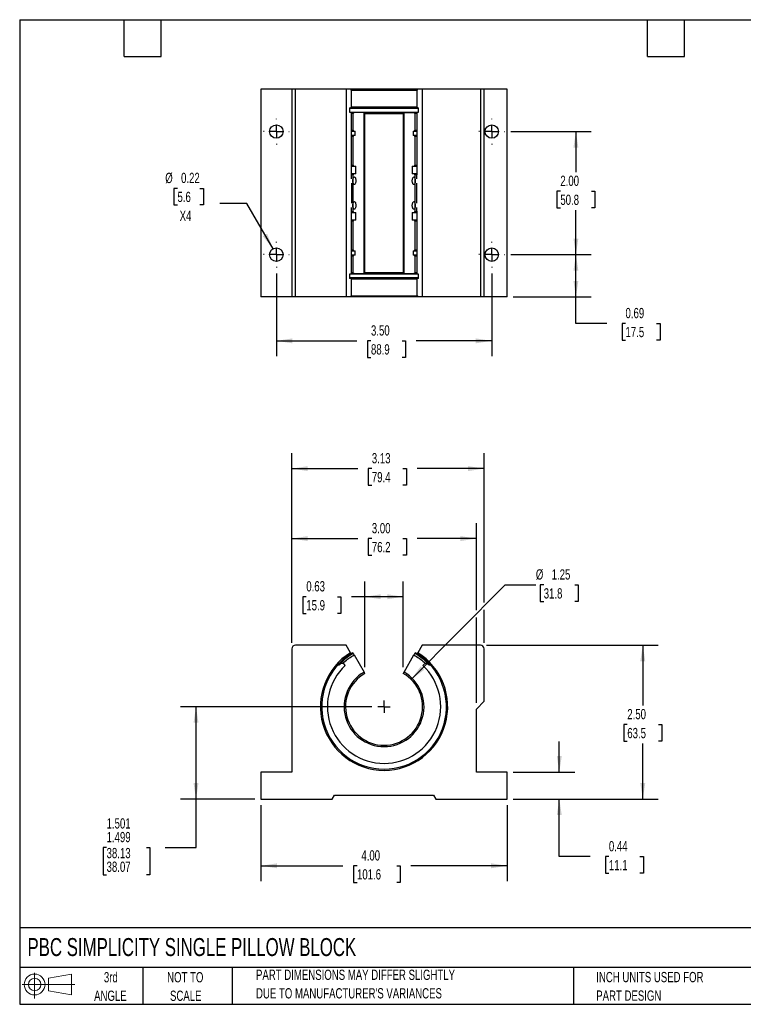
# Model space of a CAD drawing. Header units: inches. Extents: x 0.5 to 21.5, y 0.5 to 16.5.
# Tile 1 of 2: x 0.5 to 12.3, y 0.5 to 16.5. Entities that reach past the tile are written whole.
import ezdxf

# ---------------------------------------------------------------- set-up
doc = ezdxf.new("R2010")
doc.units = ezdxf.units.IN
doc.header["$LTSCALE"] = 2
doc.header["$MEASUREMENT"] = 0
doc.linetypes.add('CENTERX2', pattern=[0.8, 0.5, -0.1, 0.1, -0.1])
doc.layers.add('CENTER', color=40, linetype='CENTERX2')
doc.layers.add('SLD-DEFPOINTS', color=7, linetype='Continuous')
doc.layers.add('DIMENSIONS', color=140, linetype='Continuous', lineweight=25)
doc.layers.add('TEXT', color=140, linetype='Continuous', lineweight=25)
doc.styles.add('SLDTEXTSTYLE0', font='TXT', dxfattribs={"width": 0.7})
doc.dimstyles.new('SLDDIMSTYLE0', dxfattribs={"dimtxt": 0.169922, "dimasz": 0.26, "dimexe": 0, "dimexo": 0.0625, "dimgap": 0.04248, "dimtad": 0, "dimtih": 1, "dimtoh": 1, "dimrnd": 1e-09, "dimdsep": 46, "dimtxsty": 'SLDTEXTSTYLE0', "dimsah": 1, "dimcen": 0.09, "dimadec": 0, "dimazin": 2, "dimtfac": 1, "dimtmove": 0, "dimatfit": 0, "dimfxl": 0, "dimfrac": 2, "dimtolj": 1, "dimtzin": 12, "dimarcsym": 0})
doc.dimstyles.new('SLDDIMSTYLE1', dxfattribs={"dimtxt": 0.169922, "dimasz": 0.26, "dimexe": 0, "dimexo": 0.0625, "dimgap": 0.04248, "dimtad": 0, "dimtih": 1, "dimtoh": 1, "dimrnd": 1e-09, "dimzin": 4, "dimdsep": 46, "dimtxsty": 'SLDTEXTSTYLE0', "dimsah": 1, "dimcen": 0.09, "dimadec": 0, "dimazin": 1, "dimtfac": 1, "dimtofl": 0, "dimtmove": 0, "dimatfit": 3, "dimfxl": 0, "dimfrac": 2, "dimtolj": 1, "dimtzin": 12, "dimarcsym": 0})
doc.dimstyles.new('SLDDIMSTYLE2', dxfattribs={"dimtxt": 0.169922, "dimasz": 0.26, "dimexe": 0, "dimexo": 0.0625, "dimgap": 0.04248, "dimtad": 0, "dimtih": 1, "dimtoh": 1, "dimrnd": 1e-09, "dimdsep": 46, "dimtxsty": 'SLDTEXTSTYLE0', "dimsah": 1, "dimcen": 0.09, "dimadec": 0, "dimazin": 2, "dimtfac": 1, "dimtofl": 0, "dimtmove": 0, "dimatfit": 3, "dimfxl": 0, "dimfrac": 2, "dimtolj": 1, "dimtzin": 12, "dimarcsym": 0})
doc.dimstyles.new('SLDDIMSTYLE3', dxfattribs={"dimtxt": 0.169922, "dimasz": 0.26, "dimexe": 0, "dimexo": 0.0625, "dimgap": 0.04248, "dimtad": 0, "dimtih": 1, "dimtoh": 1, "dimrnd": 1e-09, "dimzin": 12, "dimdsep": 46, "dimtxsty": 'SLDTEXTSTYLE0', "dimsah": 1, "dimcen": 0.09, "dimadec": 0, "dimazin": 3, "dimtfac": 1, "dimtofl": 0, "dimtmove": 0, "dimatfit": 3, "dimfxl": 0, "dimfrac": 2, "dimtolj": 1, "dimtzin": 12, "dimarcsym": 0})
doc.dimstyles.new('SLDDIMSTYLE4', dxfattribs={"dimtxt": 0.169922, "dimasz": 0.26, "dimexe": 0, "dimexo": 0.0625, "dimgap": 0.04248, "dimtad": 0, "dimtih": 1, "dimtoh": 1, "dimdec": 3, "dimrnd": 1e-09, "dimzin": 4, "dimdsep": 46, "dimtxsty": 'SLDTEXTSTYLE0', "dimsah": 1, "dimcen": 0.09, "dimadec": 0, "dimazin": 1, "dimlim": 1, "dimtp": 0.001, "dimtm": 0.001, "dimtfac": 1, "dimtdec": 3, "dimtofl": 0, "dimtmove": 0, "dimatfit": 3, "dimfxl": 0, "dimfrac": 2, "dimtolj": 1, "dimtzin": 12, "dimarcsym": 0})
doc.dimstyles.new('SLDDIMSTYLE5', dxfattribs={"dimtxt": 0.169922, "dimasz": 0.26, "dimexe": 0, "dimexo": 0.0625, "dimgap": 0.04248, "dimtad": 0, "dimtih": 1, "dimtoh": 1, "dimrnd": 1e-09, "dimzin": 12, "dimdsep": 46, "dimtxsty": 'SLDTEXTSTYLE0', "dimsah": 1, "dimcen": 0, "dimadec": 0, "dimazin": 3, "dimtfac": 1, "dimtofl": 0, "dimtmove": 0, "dimatfit": 3, "dimfxl": 0, "dimfrac": 2, "dimtolj": 1, "dimtzin": 12, "dimarcsym": 0})
doc.dimstyles.new('SLDDIMSTYLE6', dxfattribs={"dimtxt": 0.169922, "dimasz": 0.26, "dimexe": 0, "dimexo": 0.0625, "dimgap": 0.04248, "dimtad": 0, "dimtih": 1, "dimtoh": 1, "dimrnd": 1e-09, "dimdsep": 46, "dimtxsty": 'SLDTEXTSTYLE0', "dimsah": 1, "dimcen": 0, "dimadec": 0, "dimazin": 2, "dimtfac": 1, "dimtofl": 0, "dimtmove": 0, "dimatfit": 3, "dimfxl": 0, "dimfrac": 2, "dimtolj": 1, "dimtzin": 12, "dimarcsym": 0})

# ---------------------------------------------------------------- blocks, each defined once
blk = doc.blocks.new('Block11')
at = {"color": 7, "linetype": 'Continuous', "lineweight": 18}
for p, q in [((0.204, 0.418), (0.204, 0)), ((0.431, 0.328), (0.801, 0.396)), ((0.431, 0.126), (0.431, 0.328)), ((0.801, 0.396), (0.801, 0.058)), ((0, 0.227), (0.856, 0.227)), ((0.431, 0.126), (0.801, 0.058))]:
    blk.add_line(p, q, dxfattribs=at)
for radius in [0.169, 0.101]:
    blk.add_circle((0.204, 0.227), radius, dxfattribs=at)
blk = doc.blocks.new('Block12')
at = {"layer": 'SLD-DEFPOINTS'}
blk.add_blockref('Block11', (0, 0), dxfattribs=at)
blk = doc.blocks.new('SW_NOTE_0_2')
at = {"layer": 'TEXT', "color": 0, "char_height": 0.16667, "attachment_point": 1, "style": 'SLDTEXTSTYLE0'}
for s, insert in [('PART DIMENSIONS MAY DIFFER SLIGHTLY', (0, 0.215)), ("DUE TO MANUFACTURER'S VARIANCES", (0, -0.086))]:
    blk.add_mtext(s, dxfattribs=dict(at, insert=insert))
blk = doc.blocks.new('SW_NOTE_0_3')
at = {"layer": 'TEXT', "color": 0, "char_height": 0.1667, "attachment_point": 2, "style": 'SLDTEXTSTYLE0'}
for s, insert in [('NOT TO', (0.414, 0.215)), ('SCALE', (0.422, -0.086))]:
    blk.add_mtext(s, dxfattribs=dict(at, insert=insert))
blk = doc.blocks.new('SW_NOTE_0_4')
at = {"layer": 'TEXT', "color": 0, "char_height": 0.1667, "attachment_point": 2, "style": 'SLDTEXTSTYLE0'}
for s, insert in [('3rd', (0.182, 0.215)), ('ANGLE', (0.175, -0.086))]:
    blk.add_mtext(s, dxfattribs=dict(at, insert=insert))
blk = doc.blocks.new('SW_NOTE_0_5')
at = {"layer": 'TEXT', "color": 0, "char_height": 0.16667, "attachment_point": 1, "style": 'SLDTEXTSTYLE0'}
for s, insert in [('INCH UNITS USED FOR', (0, 0.215)), ('PART DESIGN', (0, -0.086))]:
    blk.add_mtext(s, dxfattribs=dict(at, insert=insert))
blk = doc.blocks.new('_D')
at = {"layer": 'DIMENSIONS'}
for p, q in [((9.268, 4.273), (9.268, 4.773)), ((8.521, 4.273), (9.518, 4.273)), ((8.521, 3.836), (9.518, 3.836)), ((9.268, 2.9), (9.268, 3.836)), ((9.768, 2.9), (9.268, 2.9)), ((10.074, 2.9), (10.017, 2.9)), ((10.017, 2.9), (10.017, 2.63)), ((10.579, 2.9), (10.636, 2.9)), ((10.636, 2.9), (10.636, 2.63)), ((10.017, 2.63), (10.074, 2.63)), ((10.636, 2.63), (10.579, 2.63))]:
    blk.add_line(p, q, dxfattribs=at)
for points in [[(9.268, 4.273), (9.308, 4.533), (9.228, 4.533)], [(9.268, 3.836), (9.228, 3.576), (9.308, 3.576)]]:
    blk.add_solid(points, dxfattribs=at)
at = {"layer": 'DIMENSIONS', "char_height": 0.1667, "attachment_point": 1, "style": 'SLDTEXTSTYLE0'}
for s, insert in [('0.44', (10.074, 3.153)), ('11.1', (10.074, 2.845))]:
    blk.add_mtext(s, dxfattribs=dict(at, insert=insert))
blk = doc.blocks.new('_D_1')
at = {"layer": 'DIMENSIONS'}
for p, q in [((8.086, 6.336), (10.875, 6.336)), ((10.625, 6.336), (10.625, 5.354)), ((10.373, 5.046), (10.316, 5.046)), ((10.316, 5.046), (10.316, 4.776)), ((10.878, 5.046), (10.935, 5.046)), ((10.935, 5.046), (10.935, 4.776)), ((10.316, 4.776), (10.373, 4.776)), ((10.625, 3.836), (10.625, 4.738)), ((10.935, 4.776), (10.878, 4.776)), ((8.521, 3.836), (10.875, 3.836))]:
    blk.add_line(p, q, dxfattribs=at)
for points in [[(10.625, 6.336), (10.585, 6.076), (10.665, 6.076)], [(10.625, 3.836), (10.665, 4.096), (10.585, 4.096)]]:
    blk.add_solid(points, dxfattribs=at)
at = {"layer": 'DIMENSIONS', "char_height": 0.1667, "attachment_point": 1, "style": 'SLDTEXTSTYLE0'}
for s, insert in [('2.50', (10.373, 5.299)), ('63.5', (10.373, 4.991))]:
    blk.add_mtext(s, dxfattribs=dict(at, insert=insert))
blk = doc.blocks.new('_D_2')
at = {"layer": 'DIMENSIONS'}
for p, q in [((6.108, 5.978), (6.108, 7.373)), ((6.733, 5.978), (6.733, 7.373)), ((5.157, 7.123), (5.1, 7.123)), ((5.1, 7.123), (5.1, 6.853)), ((5.662, 7.123), (5.719, 7.123)), ((5.719, 7.123), (5.719, 6.853)), ((6.108, 7.123), (5.892, 7.123)), ((6.733, 7.123), (6.108, 7.123)), ((5.1, 6.853), (5.157, 6.853)), ((5.719, 6.853), (5.662, 6.853))]:
    blk.add_line(p, q, dxfattribs=at)
for points in [[(6.108, 7.123), (6.368, 7.083), (6.368, 7.163)], [(6.733, 7.123), (6.473, 7.163), (6.473, 7.083)]]:
    blk.add_solid(points, dxfattribs=at)
at = {"layer": 'DIMENSIONS', "char_height": 0.1667, "attachment_point": 1, "style": 'SLDTEXTSTYLE0'}
for s, insert in [('0.63', (5.157, 7.376)), ('15.9', (5.157, 7.068))]:
    blk.add_mtext(s, dxfattribs=dict(at, insert=insert))
blk = doc.blocks.new('_D_3')
at = {"layer": 'DIMENSIONS'}
for p, q in [((4.921, 6.376), (4.921, 8.318)), ((7.921, 6.907), (7.921, 8.318)), ((4.921, 8.068), (5.992, 8.068)), ((6.222, 8.068), (6.165, 8.068)), ((6.165, 8.068), (6.165, 7.798)), ((6.727, 8.068), (6.784, 8.068)), ((6.784, 8.068), (6.784, 7.798)), ((7.921, 8.068), (6.958, 8.068)), ((6.165, 7.798), (6.222, 7.798)), ((6.784, 7.798), (6.727, 7.798)), ((7.921, 5.399), (7.921, 6.787))]:
    blk.add_line(p, q, dxfattribs=at)
for points in [[(4.921, 8.068), (5.181, 8.028), (5.181, 8.108)], [(7.921, 8.068), (7.661, 8.108), (7.661, 8.028)]]:
    blk.add_solid(points, dxfattribs=at)
at = {"layer": 'DIMENSIONS', "char_height": 0.1667, "attachment_point": 1, "style": 'SLDTEXTSTYLE0'}
for s, insert in [('3.00', (6.222, 8.321)), ('76.2', (6.222, 8.013))]:
    blk.add_mtext(s, dxfattribs=dict(at, insert=insert))
blk = doc.blocks.new('_D_4')
at = {"layer": 'DIMENSIONS'}
for p, q in [((4.921, 6.376), (4.921, 9.455)), ((8.046, 7.032), (8.046, 9.455)), ((4.921, 9.205), (5.992, 9.205)), ((6.222, 9.205), (6.165, 9.205)), ((6.165, 9.205), (6.165, 8.935)), ((6.727, 9.205), (6.784, 9.205)), ((6.784, 9.205), (6.784, 8.935)), ((8.046, 9.205), (6.958, 9.205)), ((6.165, 8.935), (6.222, 8.935)), ((6.784, 8.935), (6.727, 8.935)), ((8.046, 6.376), (8.046, 6.912))]:
    blk.add_line(p, q, dxfattribs=at)
for points in [[(4.921, 9.205), (5.181, 9.165), (5.181, 9.245)], [(8.046, 9.205), (7.786, 9.245), (7.786, 9.165)]]:
    blk.add_solid(points, dxfattribs=at)
at = {"layer": 'DIMENSIONS', "char_height": 0.1667, "attachment_point": 1, "style": 'SLDTEXTSTYLE0'}
for s, insert in [('3.13', (6.222, 9.458)), ('79.4', (6.222, 9.15))]:
    blk.add_mtext(s, dxfattribs=dict(at, insert=insert))
blk = doc.blocks.new('_D_5')
at = {"layer": 'DIMENSIONS'}
for p, q in [((6.221, 5.336), (3.115, 5.336)), ((3.365, 3.836), (3.365, 5.336)), ((4.321, 3.836), (3.115, 3.836)), ((3.365, 3.048), (3.365, 3.836)), ((1.912, 3.048), (1.855, 3.048)), ((1.855, 3.048), (1.855, 2.604)), ((2.558, 3.048), (2.616, 3.048)), ((2.616, 3.048), (2.616, 2.604)), ((2.865, 3.048), (3.365, 3.048)), ((1.855, 2.604), (1.912, 2.604)), ((2.616, 2.604), (2.558, 2.604))]:
    blk.add_line(p, q, dxfattribs=at)
for points in [[(3.365, 5.336), (3.325, 5.076), (3.405, 5.076)], [(3.365, 3.836), (3.405, 4.096), (3.325, 4.096)]]:
    blk.add_solid(points, dxfattribs=at)
at = {"layer": 'DIMENSIONS', "char_height": 0.1667, "attachment_point": 1, "style": 'SLDTEXTSTYLE0'}
for s, insert in [('1.501', (1.912, 3.523)), ('1.499', (1.912, 3.301)), ('38.13', (1.912, 3.041)), ('38.07', (1.912, 2.819))]:
    blk.add_mtext(s, dxfattribs=dict(at, insert=insert))
blk = doc.blocks.new('_D_6')
at = {"layer": 'DIMENSIONS'}
for p, q in [((4.421, 3.736), (4.421, 2.501)), ((8.421, 3.736), (8.421, 2.501)), ((4.421, 2.751), (5.751, 2.751)), ((5.981, 2.751), (5.924, 2.751)), ((5.924, 2.751), (5.924, 2.481)), ((6.627, 2.751), (6.684, 2.751)), ((6.684, 2.751), (6.684, 2.481)), ((8.421, 2.751), (6.858, 2.751)), ((5.924, 2.481), (5.981, 2.481)), ((6.684, 2.481), (6.627, 2.481))]:
    blk.add_line(p, q, dxfattribs=at)
for points in [[(4.421, 2.751), (4.681, 2.711), (4.681, 2.791)], [(8.421, 2.751), (8.161, 2.791), (8.161, 2.711)]]:
    blk.add_solid(points, dxfattribs=at)
at = {"layer": 'DIMENSIONS', "char_height": 0.1667, "attachment_point": 1, "style": 'SLDTEXTSTYLE0'}
for s, insert in [('4.00', (6.052, 3.003)), ('101.6', (5.981, 2.695))]:
    blk.add_mtext(s, dxfattribs=dict(at, insert=insert))
blk = doc.blocks.new('_D_7')
at = {"layer": 'DIMENSIONS'}
for p, q in [((6.862, 5.78), (8.387, 7.316)), ((8.387, 7.316), (8.887, 7.316)), ((9.015, 7.316), (8.958, 7.316)), ((8.958, 7.316), (8.958, 7.046)), ((9.52, 7.316), (9.577, 7.316)), ((9.577, 7.316), (9.577, 7.046)), ((8.958, 7.046), (9.015, 7.046)), ((9.577, 7.046), (9.52, 7.046))]:
    blk.add_line(p, q, dxfattribs=at)
blk.add_solid([(6.862, 5.78), (7.073, 5.936), (7.016, 5.992)], dxfattribs=at)
at = {"layer": 'DIMENSIONS', "char_height": 0.1667, "attachment_point": 1, "style": 'SLDTEXTSTYLE0'}
for s, insert in [('%%c', (8.887, 7.569)), ('1.25', (9.144, 7.569)), ('31.8', (9.015, 7.261))]:
    blk.add_mtext(s, dxfattribs=dict(at, insert=insert))
blk = doc.blocks.new('SW_CENTERMARKSYMBOL_0')
at = {"layer": 'CENTER', "color": 0}
for q in [(-0.1, 0), (0, 0.1), (0, -0.1), (0.1, 0)]:
    blk.add_line((0, 0), q, dxfattribs=at)
blk = doc.blocks.new('_D_9')
at = {"layer": 'DIMENSIONS'}
for p, q in [((8.48, 14.682), (9.788, 14.682)), ((9.538, 14.682), (9.538, 14.021)), ((9.285, 13.713), (9.228, 13.713)), ((9.228, 13.713), (9.228, 13.442)), ((9.79, 13.713), (9.847, 13.713)), ((9.847, 13.713), (9.847, 13.442)), ((9.228, 13.442), (9.285, 13.442)), ((9.847, 13.442), (9.79, 13.442)), ((9.538, 12.682), (9.538, 13.404)), ((8.48, 12.682), (9.788, 12.682))]:
    blk.add_line(p, q, dxfattribs=at)
for points in [[(9.538, 14.682), (9.498, 14.422), (9.578, 14.422)], [(9.538, 12.682), (9.578, 12.942), (9.498, 12.942)]]:
    blk.add_solid(points, dxfattribs=at)
at = {"layer": 'DIMENSIONS', "char_height": 0.1667, "attachment_point": 1, "style": 'SLDTEXTSTYLE0'}
for s, insert in [('2.00', (9.285, 13.965)), ('50.8', (9.285, 13.657))]:
    blk.add_mtext(s, dxfattribs=dict(at, insert=insert))
blk = doc.blocks.new('_D_10')
at = {"layer": 'DIMENSIONS'}
for p, q in [((8.48, 12.682), (9.788, 12.682)), ((9.538, 11.995), (9.538, 12.682)), ((8.521, 11.995), (9.788, 11.995)), ((9.538, 11.563), (9.538, 11.995)), ((10.038, 11.563), (9.538, 11.563)), ((10.344, 11.563), (10.287, 11.563)), ((10.287, 11.563), (10.287, 11.293)), ((10.849, 11.563), (10.906, 11.563)), ((10.906, 11.563), (10.906, 11.293)), ((10.287, 11.293), (10.344, 11.293)), ((10.906, 11.293), (10.849, 11.293))]:
    blk.add_line(p, q, dxfattribs=at)
for points in [[(9.538, 12.682), (9.498, 12.422), (9.578, 12.422)], [(9.538, 11.995), (9.578, 12.255), (9.498, 12.255)]]:
    blk.add_solid(points, dxfattribs=at)
at = {"layer": 'DIMENSIONS', "char_height": 0.1667, "attachment_point": 1, "style": 'SLDTEXTSTYLE0'}
for s, insert in [('0.69', (10.344, 11.816)), ('17.5', (10.344, 11.508))]:
    blk.add_mtext(s, dxfattribs=dict(at, insert=insert))
blk = doc.blocks.new('_D_11')
at = {"layer": 'DIMENSIONS'}
for p, q in [((4.671, 12.373), (4.671, 11.031)), ((8.171, 12.373), (8.171, 11.031)), ((4.671, 11.281), (5.978, 11.281)), ((6.208, 11.281), (6.151, 11.281)), ((6.151, 11.281), (6.151, 11.011)), ((6.713, 11.281), (6.77, 11.281)), ((6.77, 11.281), (6.77, 11.011)), ((8.171, 11.281), (6.943, 11.281)), ((6.151, 11.011), (6.208, 11.011)), ((6.77, 11.011), (6.713, 11.011))]:
    blk.add_line(p, q, dxfattribs=at)
for points in [[(4.671, 11.281), (4.931, 11.241), (4.931, 11.321)], [(8.171, 11.281), (7.911, 11.321), (7.911, 11.241)]]:
    blk.add_solid(points, dxfattribs=at)
at = {"layer": 'DIMENSIONS', "char_height": 0.1667, "attachment_point": 1, "style": 'SLDTEXTSTYLE0'}
for s, insert in [('3.50', (6.208, 11.534)), ('88.9', (6.208, 11.226))]:
    blk.add_mtext(s, dxfattribs=dict(at, insert=insert))
blk = doc.blocks.new('_D_12')
at = {"layer": 'DIMENSIONS'}
for p, q in [((3.064, 13.759), (3.007, 13.759)), ((3.007, 13.759), (3.007, 13.489)), ((3.428, 13.759), (3.485, 13.759)), ((3.485, 13.759), (3.485, 13.489)), ((3.007, 13.489), (3.064, 13.489)), ((3.485, 13.489), (3.428, 13.489)), ((4.189, 13.512), (3.752, 13.512)), ((4.616, 12.777), (4.189, 13.512))]:
    blk.add_line(p, q, dxfattribs=at)
blk.add_solid([(4.616, 12.777), (4.52, 13.022), (4.451, 12.982)], dxfattribs=at)
at = {"layer": 'DIMENSIONS', "char_height": 0.1667, "attachment_point": 1, "style": 'SLDTEXTSTYLE0'}
for s, insert in [('%%c', (2.865, 14.012)), ('0.22', (3.122, 14.012)), ('5.6', (3.064, 13.704)), ('X4', (3.099, 13.396))]:
    blk.add_mtext(s, dxfattribs=dict(at, insert=insert))
blk = doc.blocks.new('SW_CENTERMARKSYMBOL_1')
at = {"layer": 'CENTER', "color": 0}
for p, q in [((0, 0.2), (0, 0.209375)), ((-0.2, 0), (-0.209375, 0)), ((0, 0), (-0.1, 0)), ((0, 0), (0, 0.1)), ((0, 0), (0, -0.1)), ((0, 0), (0.1, 0)), ((0.2, 0), (0.209375, 0)), ((0, -0.2), (0, -0.209375))]:
    blk.add_line(p, q, dxfattribs=at)
blk = doc.blocks.new('SW_CENTERMARKSYMBOL_2')
at = {"layer": 'CENTER', "color": 0}
for p, q in [((0, 0.2), (0, 0.209375)), ((-0.2, 0), (-0.209375, 0)), ((0, 0), (-0.1, 0)), ((0, 0), (0, 0.1)), ((0, 0), (0, -0.1)), ((0, 0), (0.1, 0)), ((0.2, 0), (0.209375, 0)), ((0, -0.2), (0, -0.209375))]:
    blk.add_line(p, q, dxfattribs=at)
blk = doc.blocks.new('SW_CENTERMARKSYMBOL_3')
at = {"layer": 'CENTER', "color": 0}
for p, q in [((0, 0.2), (0, 0.209375)), ((-0.2, 0), (-0.209375, 0)), ((0, 0), (-0.1, 0)), ((0, 0), (0, 0.1)), ((0, 0), (0, -0.1)), ((0, 0), (0.1, 0)), ((0.2, 0), (0.209375, 0)), ((0, -0.2), (0, -0.209375))]:
    blk.add_line(p, q, dxfattribs=at)
blk = doc.blocks.new('SW_CENTERMARKSYMBOL_4')
at = {"layer": 'CENTER', "color": 0}
for p, q in [((0, 0.2), (0, 0.209375)), ((-0.2, 0), (-0.209375, 0)), ((0, 0), (-0.1, 0)), ((0, 0), (0, 0.1)), ((0, 0), (0, -0.1)), ((0, 0), (0.1, 0)), ((0.2, 0), (0.209375, 0)), ((0, -0.2), (0, -0.209375))]:
    blk.add_line(p, q, dxfattribs=at)

msp = doc.modelspace()

# ---------------------------------------------------------------- linework, layer by layer
for p, q in [((4.4207, 15.3695), (4.4207, 11.9945)), ((4.9207, 15.3695), (4.4207, 15.3695)), ((4.9207, 15.3695), (4.9207, 11.9945)), ((4.9807, 15.3695), (4.9207, 15.3695)), ((4.9807, 11.9945), (4.9807, 15.3695)), ((5.8029, 15.3695), (4.9807, 15.3695)), ((5.8029, 15.3695), (5.8029, 11.9945)), ((5.8737, 15.3695), (5.8029, 15.3695)), ((5.8737, 15.3695), (5.8837, 15.3495)), ((6.9577, 15.3495), (6.9677, 15.3695)), ((7.0385, 15.3695), (6.9677, 15.3695)), ((7.0385, 15.3695), (7.0385, 11.9945)), ((7.9857, 15.3695), (7.0385, 15.3695)), ((7.9857, 15.3695), (7.9857, 11.9945)), ((8.0457, 15.3695), (7.9857, 15.3695)), ((8.0457, 11.9945), (8.0457, 15.3695)), ((8.4207, 15.3695), (8.0457, 15.3695)), ((8.4207, 11.9945), (8.4207, 15.3695)), ((5.8837, 15.3495), (5.8837, 15.0783)), ((6.9577, 15.3495), (5.8837, 15.3495)), ((6.9577, 15.0783), (6.9577, 15.3495)), ((5.8602, 15.0683), (5.8802, 15.0683)), ((5.8602, 15.0683), (5.8602, 14.9983)), ((5.8602, 15.0603), (6.9812, 15.0603)), ((5.8802, 15.0683), (5.8837, 15.0783)), ((5.8802, 15.0683), (6.9612, 15.0683)), ((6.9577, 15.0783), (5.8837, 15.0783)), ((6.9577, 15.0783), (6.9612, 15.0683)), ((6.9612, 15.0683), (6.9812, 15.0683)), ((6.9812, 14.9983), (6.9812, 15.0683)), ((5.8602, 14.9983), (5.8802, 14.9983)), ((5.8802, 14.9983), (6.9612, 14.9983)), ((5.8837, 14.9883), (5.8802, 14.9983)), ((5.9346, 14.9908), (5.8828, 14.9908)), ((5.8837, 14.9883), (5.8837, 14.0319)), ((5.9213, 14.9749), (5.8837, 14.9749)), ((5.9213, 14.7045), (5.9213, 14.9749)), ((6.0966, 14.9908), (5.9346, 14.9908)), ((6.0957, 14.9905), (6.7451, 14.9905)), ((6.0973, 12.3736), (6.0973, 14.9905)), ((6.0973, 12.3808), (6.0973, 14.9833)), ((6.7448, 14.9908), (6.0985, 14.9908)), ((6.1082, 14.9762), (6.7332, 14.9762)), ((6.1082, 12.3879), (6.1082, 14.9762)), ((6.7332, 14.9762), (6.7332, 12.3879)), ((6.7441, 14.9905), (6.7441, 12.3736)), ((6.7441, 14.9833), (6.7441, 12.3808)), ((6.7448, 14.9908), (6.9068, 14.9908)), ((6.9586, 14.9908), (6.9068, 14.9908)), ((6.9577, 14.9749), (6.9201, 14.9749)), ((6.9201, 14.9749), (6.9201, 14.7045)), ((6.9612, 14.9983), (6.9577, 14.9883)), ((6.9577, 14.0319), (6.9577, 14.9883)), ((6.9612, 14.9983), (6.9812, 14.9983)), ((5.8837, 14.7045), (5.9213, 14.7045)), ((5.8837, 14.689), (5.9291, 14.689)), ((5.9291, 14.6195), (5.8837, 14.6195)), ((5.9213, 14.604), (5.8837, 14.604)), ((5.9291, 14.689), (5.9213, 14.7045)), ((5.9213, 14.604), (5.9291, 14.6195)), ((5.9213, 14.136), (5.9213, 14.604)), ((5.9291, 14.689), (5.9488, 14.689)), ((5.9488, 14.6195), (5.9291, 14.6195)), ((5.9488, 14.6195), (5.9488, 14.689)), ((6.8926, 14.689), (6.9123, 14.689)), ((6.8926, 14.689), (6.8926, 14.6195)), ((6.9123, 14.6195), (6.8926, 14.6195)), ((6.9201, 14.7045), (6.9123, 14.689)), ((6.9123, 14.689), (6.9577, 14.689)), ((6.9123, 14.6195), (6.9201, 14.604)), ((6.9577, 14.6195), (6.9123, 14.6195)), ((6.9201, 14.7045), (6.9577, 14.7045)), ((6.9201, 14.604), (6.9201, 14.136)), ((6.9577, 14.604), (6.9201, 14.604)), ((5.8837, 14.136), (5.9213, 14.136)), ((5.8837, 14.1205), (5.9291, 14.1205)), ((5.9291, 14.1205), (5.9213, 14.136)), ((5.9291, 14.1205), (5.9616, 14.1205)), ((5.9616, 13.9945), (5.9616, 14.1205)), ((6.8798, 14.1205), (6.9123, 14.1205)), ((6.8798, 14.1205), (6.8798, 13.9945)), ((6.9201, 14.136), (6.9123, 14.1205)), ((6.9123, 14.1205), (6.9577, 14.1205)), ((6.9201, 14.136), (6.9577, 14.136)), ((5.8837, 14.0319), (5.887, 13.9159)), ((5.9291, 13.9945), (5.8837, 13.9945)), ((5.9213, 13.979), (5.8842, 13.979)), ((5.9213, 13.979), (5.9291, 13.9945)), ((5.9213, 13.385), (5.9213, 13.979)), ((5.9616, 13.9945), (5.9291, 13.9945)), ((6.9123, 13.9945), (6.8798, 13.9945)), ((6.9123, 13.9945), (6.9201, 13.979)), ((6.9572, 13.9945), (6.9123, 13.9945)), ((6.9201, 13.979), (6.9201, 13.385)), ((6.9566, 13.979), (6.9201, 13.979)), ((6.9544, 13.9159), (6.9577, 14.0319)), ((5.887, 13.4482), (5.8837, 13.3322)), ((6.9577, 13.3322), (6.9544, 13.4482)), ((5.8837, 13.3322), (5.8837, 12.3728)), ((5.8842, 13.3695), (5.9291, 13.3695)), ((5.8848, 13.385), (5.9213, 13.385)), ((5.9291, 13.3695), (5.9213, 13.385)), ((5.9291, 13.3695), (5.9616, 13.3695)), ((5.9616, 13.2435), (5.9616, 13.3695)), ((6.8798, 13.3695), (6.9123, 13.3695)), ((6.8798, 13.3695), (6.8798, 13.2435)), ((6.9201, 13.385), (6.9123, 13.3695)), ((6.9123, 13.3695), (6.9577, 13.3695)), ((6.9201, 13.385), (6.9572, 13.385)), ((6.9577, 12.3728), (6.9577, 13.3322)), ((5.9291, 13.2435), (5.8837, 13.2435)), ((5.9213, 13.228), (5.8837, 13.228)), ((5.9213, 13.228), (5.9291, 13.2435)), ((5.9213, 12.76), (5.9213, 13.228)), ((5.9616, 13.2435), (5.9291, 13.2435)), ((6.9123, 13.2435), (6.8798, 13.2435)), ((6.9123, 13.2435), (6.9201, 13.228)), ((6.9577, 13.2435), (6.9123, 13.2435)), ((6.9201, 13.228), (6.9201, 12.76)), ((6.9577, 13.228), (6.9201, 13.228)), ((5.8837, 12.76), (5.9213, 12.76)), ((5.8837, 12.7445), (5.9291, 12.7445)), ((5.9291, 12.675), (5.8837, 12.675)), ((5.9213, 12.6595), (5.8837, 12.6595)), ((5.9291, 12.7445), (5.9213, 12.76)), ((5.9213, 12.6595), (5.9291, 12.675)), ((5.9213, 12.3892), (5.9213, 12.6595)), ((5.9291, 12.7445), (5.9488, 12.7445)), ((5.9488, 12.675), (5.9291, 12.675)), ((5.9488, 12.675), (5.9488, 12.7445)), ((6.8926, 12.7445), (6.9123, 12.7445)), ((6.8926, 12.7445), (6.8926, 12.675)), ((6.9123, 12.675), (6.8926, 12.675)), ((6.9201, 12.76), (6.9123, 12.7445)), ((6.9123, 12.7445), (6.9577, 12.7445)), ((6.9123, 12.675), (6.9201, 12.6595)), ((6.9577, 12.675), (6.9123, 12.675)), ((6.9201, 12.76), (6.9577, 12.76)), ((6.9201, 12.6595), (6.9201, 12.3892)), ((6.9577, 12.6595), (6.9201, 12.6595)), ((5.8787, 12.3658), (5.8602, 12.3658)), ((5.8602, 12.3658), (5.8602, 12.2958)), ((5.8787, 12.3658), (5.8837, 12.3728)), ((6.9627, 12.3658), (5.8787, 12.3658)), ((5.8837, 12.3892), (5.9213, 12.3892)), ((5.8837, 12.3733), (5.9346, 12.3733)), ((5.9346, 12.3733), (6.0966, 12.3733)), ((6.0963, 12.3728), (5.9377, 12.3728)), ((6.7457, 12.3736), (6.0963, 12.3736)), ((6.0966, 12.3733), (6.743, 12.3733)), ((6.9037, 12.3728), (6.0984, 12.3728)), ((6.7332, 12.3879), (6.1082, 12.3879)), ((6.7448, 12.3733), (6.9068, 12.3733)), ((6.9068, 12.3733), (6.9577, 12.3733)), ((6.9201, 12.3892), (6.9577, 12.3892)), ((6.9577, 12.3728), (6.9627, 12.3658)), ((6.9812, 12.3658), (6.9627, 12.3658)), ((6.9812, 12.2958), (6.9812, 12.3658)), ((6.9812, 12.3038), (5.8602, 12.3038)), ((5.8787, 12.2958), (5.8602, 12.2958)), ((5.8837, 12.2888), (5.8787, 12.2958)), ((5.8787, 12.2958), (6.9627, 12.2958)), ((5.8837, 12.2888), (5.8837, 12.0145)), ((5.8837, 12.2888), (6.9577, 12.2888)), ((6.9627, 12.2958), (6.9577, 12.2888)), ((6.9577, 12.0145), (6.9577, 12.2888)), ((6.9812, 12.2958), (6.9627, 12.2958)), ((5.8837, 12.0145), (5.8737, 11.9945)), ((5.8837, 12.0145), (6.9577, 12.0145)), ((6.9577, 12.0145), (6.9677, 11.9945)), ((4.9207, 11.9945), (4.4207, 11.9945)), ((4.9807, 11.9945), (4.9207, 11.9945)), ((5.8029, 11.9945), (4.9807, 11.9945)), ((5.8737, 11.9945), (5.8029, 11.9945)), ((6.9677, 11.9945), (5.8727, 11.9945)), ((7.0385, 11.9945), (6.9677, 11.9945)), ((7.9857, 11.9945), (7.0385, 11.9945)), ((8.0457, 11.9945), (7.9857, 11.9945)), ((8.4207, 11.9945), (8.0457, 11.9945)), ((4.9207, 6.2757), (4.9207, 4.2727)), ((5.8029, 6.3357), (4.9807, 6.3357)), ((5.8737, 6.2132), (5.8029, 6.3357)), ((7.0385, 6.3357), (6.9677, 6.2132)), ((7.9857, 6.3357), (7.0385, 6.3357)), ((8.0457, 5.4237), (8.0457, 6.2757)), ((5.8837, 6.1958), (5.8737, 6.2132)), ((5.914, 6.214), (5.8837, 6.1958)), ((5.887, 6.19), (5.8837, 6.1958)), ((5.9346, 6.1786), (6.0966, 5.898)), ((6.7448, 5.898), (6.9068, 6.1786)), ((6.9577, 6.1958), (6.9274, 6.214)), ((6.9577, 6.1958), (6.9544, 6.19)), ((6.9577, 6.1958), (6.9677, 6.2132)), ((5.7902, 6.0071), (5.7762, 6.022)), ((7.0652, 6.022), (7.0512, 6.0071)), ((7.9207, 5.2987), (8.0457, 5.4237)), ((7.9207, 4.2727), (7.9207, 5.2987)), ((4.4207, 4.2727), (4.4207, 3.8357)), ((4.9207, 4.2727), (4.4207, 4.2727)), ((8.4207, 4.2727), (7.9207, 4.2727)), ((8.4207, 3.8357), (8.4207, 4.2727)), ((5.5773, 3.8357), (5.6148, 3.9007)), ((5.6148, 3.9007), (7.2266, 3.9007)), ((7.2266, 3.9007), (7.2642, 3.8357)), ((4.4207, 3.8357), (5.5773, 3.8357)), ((7.2642, 3.8357), (8.4207, 3.8357))]:
    msp.add_line(p, q)
at = {"flags": 128}
msp.add_lwpolyline([(6.9677, 15.3695), (6.9428, 15.3695), (6.8862, 15.3695), (6.8279, 15.3695), (6.7679, 15.3695), (6.7067, 15.3695), (6.6443, 15.3695), (6.581, 15.3695), (6.5171, 15.3695), (6.4529, 15.3695), (6.3885, 15.3695), (6.3243, 15.3695), (6.2604, 15.3695), (6.1971, 15.3695), (6.1347, 15.3695), (6.0735, 15.3695), (6.0135, 15.3695), (5.9552, 15.3695), (5.8986, 15.3695), (5.8727, 15.3695)], dxfattribs=at)
for centre in [(4.6707, 14.682), (8.1707, 14.682), (4.6707, 12.682), (8.1707, 12.682)]:
    msp.add_circle(centre, 0.1094)
for centre, radius, start, end in [((4.9807, 6.2757), 0.06, 90, 180), ((7.9857, 6.2757), 0.06, 0, 90), ((6.4207, 5.3357), 1.034, 121.94043, 58.05957), ((6.4207, 5.3357), 1.014, 121.97872, 58.02128), ((6.4207, 5.3357), 0.9995, 119.97436, 136.83648), ((6.4207, 5.3357), 0.9995, 43.16352, 60.02564), ((6.4207, 5.3357), 0.921, 133.20274, 46.79726), ((5.6225, 6.1857), 0.18, 283.26755, 300.64688), ((5.7397, 5.9878), 0.05, 43.20274, 120.64688), ((7.1017, 5.9878), 0.05, 59.35312, 136.79726), ((7.2189, 6.1857), 0.18, 239.35312, 256.73245), ((6.4207, 5.3357), 0.649, 119.9605, 60.0395), ((6.4207, 5.3357), 0.6258, 119.95904, 60.04096)]:
    msp.add_arc(centre, radius, start, end)
for points, knots in [([(5.9213, 14.9749), (5.9226, 14.9797), (5.9245, 14.9837), (5.9292, 14.9893), (5.9318, 14.9908), (5.9346, 14.9908)], [0, 0, 0, 0, 0.5, 0.5, 1, 1, 1, 1]), ([(6.9068, 14.9908), (6.9096, 14.9908), (6.9122, 14.9893), (6.9169, 14.9837), (6.9188, 14.9797), (6.9201, 14.9749)], [0, 0, 0, 0, 0.5, 0.5, 1, 1, 1, 1]), ([(5.9379, 13.8198), (5.9342, 13.8198), (5.9307, 13.8221), (5.926, 13.8279), (5.9246, 13.8302), (5.9221, 13.8353), (5.9209, 13.8381), (5.9159, 13.8533), (5.914, 13.868), (5.914, 13.8896), (5.9145, 13.8968), (5.9164, 13.9108), (5.9179, 13.9175), (5.9219, 13.9295), (5.9245, 13.9349), (5.9307, 13.9426), (5.9342, 13.9448), (5.9379, 13.9448)], [0, 0, 0, 0, 0.125, 0.125, 0.1875, 0.1875, 0.25, 0.25, 0.5, 0.5, 0.625, 0.625, 0.75, 0.75, 0.875, 0.875, 1, 1, 1, 1]), ([(5.9379, 13.9448), (5.9415, 13.9448), (5.9451, 13.9426), (5.9497, 13.9368), (5.9512, 13.9345), (5.9537, 13.9293), (5.9548, 13.9265), (5.9579, 13.9174), (5.9593, 13.9108), (5.9613, 13.8968), (5.9618, 13.8896), (5.9618, 13.8751), (5.9613, 13.8679), (5.9593, 13.854), (5.9579, 13.8473), (5.9539, 13.8352), (5.9513, 13.8299), (5.9451, 13.8221), (5.9415, 13.8198), (5.9379, 13.8198)], [0, 0, 0, 0, 0.125, 0.125, 0.1875, 0.1875, 0.25, 0.25, 0.375, 0.375, 0.5, 0.5, 0.625, 0.625, 0.75, 0.75, 0.875, 0.875, 1, 1, 1, 1]), ([(6.9035, 13.8198), (6.8999, 13.8198), (6.8963, 13.8221), (6.8917, 13.8279), (6.8903, 13.8302), (6.8877, 13.8353), (6.8866, 13.8382), (6.8835, 13.8473), (6.8821, 13.8539), (6.8801, 13.8679), (6.8797, 13.8751), (6.8797, 13.8896), (6.8801, 13.8968), (6.8821, 13.9107), (6.8835, 13.9174), (6.8875, 13.9294), (6.8901, 13.9348), (6.8963, 13.9426), (6.8999, 13.9448), (6.9035, 13.9448)], [0, 0, 0, 0, 0.125, 0.125, 0.1875, 0.1875, 0.25, 0.25, 0.375, 0.375, 0.5, 0.5, 0.625, 0.625, 0.75, 0.75, 0.875, 0.875, 1, 1, 1, 1]), ([(6.9035, 13.9448), (6.9072, 13.9448), (6.9108, 13.9426), (6.9154, 13.9368), (6.9168, 13.9345), (6.9193, 13.9294), (6.9205, 13.9266), (6.9255, 13.9114), (6.9274, 13.8967), (6.9274, 13.8751), (6.9269, 13.8679), (6.925, 13.8539), (6.9235, 13.8472), (6.9195, 13.8352), (6.9169, 13.8298), (6.9108, 13.8221), (6.9072, 13.8198), (6.9035, 13.8198)], [0, 0, 0, 0, 0.125, 0.125, 0.1875, 0.1875, 0.25, 0.25, 0.5, 0.5, 0.625, 0.625, 0.75, 0.75, 0.875, 0.875, 1, 1, 1, 1]), ([(5.8889, 13.843), (5.8897, 13.7893), (5.8912, 13.682), (5.8897, 13.5747), (5.8889, 13.5211)], [0, 0, 0, 0, 0.5, 1, 1, 1, 1]), ([(6.9525, 13.5211), (6.9517, 13.5747), (6.9502, 13.682), (6.9517, 13.7893), (6.9525, 13.843)], [0, 0, 0, 0, 0.5, 1, 1, 1, 1]), ([(5.9379, 13.4193), (5.9342, 13.4193), (5.9307, 13.4215), (5.926, 13.4273), (5.9246, 13.4296), (5.9221, 13.4347), (5.9209, 13.4375), (5.9159, 13.4527), (5.914, 13.4674), (5.914, 13.489), (5.9145, 13.4962), (5.9164, 13.5102), (5.9179, 13.5169), (5.9219, 13.5289), (5.9245, 13.5343), (5.9307, 13.542), (5.9342, 13.5443), (5.9379, 13.5443)], [0, 0, 0, 0, 0.125, 0.125, 0.1875, 0.1875, 0.25, 0.25, 0.5, 0.5, 0.625, 0.625, 0.75, 0.75, 0.875, 0.875, 1, 1, 1, 1]), ([(5.9379, 13.5443), (5.9415, 13.5443), (5.9451, 13.542), (5.9497, 13.5362), (5.9512, 13.5339), (5.9537, 13.5287), (5.9548, 13.5259), (5.9579, 13.5168), (5.9593, 13.5102), (5.9613, 13.4962), (5.9618, 13.489), (5.9618, 13.4745), (5.9613, 13.4673), (5.9593, 13.4534), (5.9579, 13.4467), (5.9539, 13.4347), (5.9513, 13.4293), (5.9451, 13.4215), (5.9415, 13.4193), (5.9379, 13.4193)], [0, 0, 0, 0, 0.125, 0.125, 0.1875, 0.1875, 0.25, 0.25, 0.375, 0.375, 0.5, 0.5, 0.625, 0.625, 0.75, 0.75, 0.875, 0.875, 1, 1, 1, 1]), ([(6.9035, 13.4193), (6.8999, 13.4193), (6.8963, 13.4215), (6.8917, 13.4273), (6.8903, 13.4296), (6.8877, 13.4348), (6.8866, 13.4376), (6.8835, 13.4467), (6.8821, 13.4533), (6.8801, 13.4673), (6.8797, 13.4745), (6.8797, 13.489), (6.8801, 13.4962), (6.8821, 13.5101), (6.8835, 13.5168), (6.8875, 13.5289), (6.8901, 13.5342), (6.8963, 13.542), (6.8999, 13.5443), (6.9035, 13.5443)], [0, 0, 0, 0, 0.125, 0.125, 0.1875, 0.1875, 0.25, 0.25, 0.375, 0.375, 0.5, 0.5, 0.625, 0.625, 0.75, 0.75, 0.875, 0.875, 1, 1, 1, 1]), ([(6.9035, 13.5443), (6.9072, 13.5443), (6.9108, 13.542), (6.9154, 13.5362), (6.9168, 13.5339), (6.9193, 13.5288), (6.9205, 13.526), (6.9255, 13.5108), (6.9274, 13.4961), (6.9274, 13.4745), (6.9269, 13.4673), (6.925, 13.4533), (6.9235, 13.4466), (6.9195, 13.4346), (6.9169, 13.4292), (6.9108, 13.4215), (6.9072, 13.4193), (6.9035, 13.4193)], [0, 0, 0, 0, 0.125, 0.125, 0.1875, 0.1875, 0.25, 0.25, 0.5, 0.5, 0.625, 0.625, 0.75, 0.75, 0.875, 0.875, 1, 1, 1, 1]), ([(5.9346, 12.3733), (5.9318, 12.3733), (5.9292, 12.3748), (5.9245, 12.3804), (5.9226, 12.3844), (5.9213, 12.3892)], [0, 0, 0, 0, 0.5, 0.5, 1, 1, 1, 1]), ([(6.9201, 12.3892), (6.9188, 12.3844), (6.9169, 12.3804), (6.9123, 12.3748), (6.9096, 12.3733), (6.9068, 12.3733)], [0, 0, 0, 0, 0.5, 0.5, 1, 1, 1, 1]), ([(5.7473, 6.0364), (5.7546, 6.0439), (5.786, 6.0761), (5.8482, 6.1248), (5.906, 6.1608), (5.9346, 6.1786)], [0, 0, 0, 0, 0.13349475, 0.57131725, 1, 1, 1, 1]), ([(5.9194, 6.2047), (5.9187, 6.206), (5.916, 6.2105), (5.914, 6.2141), (5.9144, 6.2134), (5.9145, 6.2132)], [0, 0, 0, 0, 0.21491068, 0.75997994, 1, 1, 1, 1]), ([(5.9346, 6.1786), (5.9318, 6.1833), (5.9292, 6.188), (5.9245, 6.196), (5.9226, 6.1993), (5.9213, 6.2016)], [0, 0, 0, 0, 0.5, 0.5, 1, 1, 1, 1]), ([(6.9201, 6.2016), (6.9188, 6.1993), (6.9169, 6.196), (6.9123, 6.188), (6.9096, 6.1833), (6.9068, 6.1786)], [0, 0, 0, 0, 0.5, 0.5, 1, 1, 1, 1]), ([(6.9068, 6.1786), (6.9354, 6.1608), (6.9932, 6.1248), (7.0555, 6.076), (7.0869, 6.0439), (7.0942, 6.0363)], [0, 0, 0, 0, 0.4284368, 0.8660108, 1, 1, 1, 1]), ([(6.9269, 6.2132), (6.927, 6.2133), (6.927, 6.2134), (6.9253, 6.2104), (6.923, 6.2064), (6.922, 6.2047)], [0, 0, 0, 0, 0.3884919, 0.7267764, 1, 1, 1, 1])]:
    msp.add_open_spline(points, degree=3, knots=knots)
for points in [[(6.0966, 14.9908), (6.0971, 14.9884), (6.0973, 14.9859), (6.0973, 14.9833)], [(6.0973, 14.9905), (6.1018, 14.9893), (6.1059, 14.984), (6.1082, 14.9762)], [(6.7332, 14.9762), (6.7355, 14.984), (6.7396, 14.9893), (6.7441, 14.9905)], [(6.7441, 14.9833), (6.7441, 14.9859), (6.7443, 14.9884), (6.7448, 14.9908)], [(6.0973, 12.3808), (6.0973, 12.3782), (6.0971, 12.3757), (6.0966, 12.3733)], [(6.1082, 12.3879), (6.1059, 12.3801), (6.1018, 12.3748), (6.0973, 12.3736)], [(6.7441, 12.3736), (6.7396, 12.3748), (6.7355, 12.3801), (6.7332, 12.3879)], [(6.7448, 12.3733), (6.7443, 12.3757), (6.7441, 12.3782), (6.7441, 12.3808)], [(6.0973, 5.8967), (6.0973, 5.8967), (6.0971, 5.8971), (6.0966, 5.898)], [(6.1082, 5.8779), (6.1059, 5.8819), (6.1018, 5.8889), (6.0973, 5.8967)], [(6.7441, 5.8967), (6.7396, 5.8889), (6.7355, 5.8819), (6.7332, 5.8779)], [(6.7448, 5.898), (6.7443, 5.8971), (6.7441, 5.8967), (6.7441, 5.8967)]]:
    msp.add_open_spline(points, degree=3)
at = {"layer": 'TEXT'}
for p, q in [((0.5, 16.5), (21.5, 16.5)), ((0.5, 16.5), (0.5, 0.5)), ((2.2, 15.9), (2.2, 16.5)), ((2.8, 15.9), (2.8, 16.5)), ((10.7, 15.9), (10.7, 16.5)), ((11.3, 15.9), (11.3, 16.5)), ((2.2, 15.9), (2.8, 15.9)), ((10.7, 15.9), (11.3, 15.9)), ((21.5, 1.7422), (0.5, 1.7422)), ((21.5, 1.1), (0.5, 1.1)), ((2.5, 1.1), (2.5, 0.5)), ((3.9537, 1.1), (3.9537, 0.5)), ((9.4997, 1.1), (9.4997, 0.5)), ((0.5, 0.5), (21.5, 0.5))]:
    msp.add_line(p, q, dxfattribs=at)

# ---------------------------------------------------------------- block references
at = {"layer": 'CENTER'}
for name, p in [('SW_CENTERMARKSYMBOL_3', (4.6707, 14.682)), ('SW_CENTERMARKSYMBOL_2', (8.1707, 14.682)), ('SW_CENTERMARKSYMBOL_4', (4.6707, 12.682)), ('SW_CENTERMARKSYMBOL_1', (8.1707, 12.682)), ('SW_CENTERMARKSYMBOL_0', (6.4207, 5.3357))]:
    msp.add_blockref(name, p, dxfattribs=at)
at = {"layer": 'SLD-DEFPOINTS'}
msp.add_blockref('Block12', (0.5384, 0.5948), dxfattribs=at)
at = {"layer": 'TEXT'}
for name, p in [('SW_NOTE_0_4', (1.799, 0.8085)), ('SW_NOTE_0_3', (2.7762, 0.8085)), ('SW_NOTE_0_2', (4.3401, 0.8482)), ('SW_NOTE_0_5', (9.8685, 0.8109))]:
    msp.add_blockref(name, p, dxfattribs=at)

# ---------------------------------------------------------------- texts
at = {"layer": 'TEXT', "insert": (0.6272, 1.5763), "char_height": 0.291667, "attachment_point": 1, "style": 'SLDTEXTSTYLE0'}
msp.add_mtext('PBC SIMPLICITY SINGLE PILLOW BLOCK', dxfattribs=at)

# ---------------------------------------------------------------- dimensions: what is measured, and where the dimension line sits
at = {"layer": 'DIMENSIONS'}
for base, p1, p2, dimstyle, picture, middle in [((9.5376, 14.682), (8.3801, 12.682), (8.3801, 14.682), 'SLDDIMSTYLE1', '_D_9', (9.5376, 13.7126)), ((9.5376, 12.682), (8.4207, 11.9945), (8.3801, 12.682), 'SLDDIMSTYLE2', '_D_10', (9.5376, 11.563)), ((10.6254, 6.3357), (8.4207, 3.8357), (7.9857, 6.3357), 'SLDDIMSTYLE1', '_D_1', (10.6254, 5.0459)), ((3.3648, 5.3357), (4.4207, 3.8357), (6.3207, 5.3357), 'SLDDIMSTYLE4', '_D_5', (3.3648, 3.0483)), ((9.2679, 4.2727), (8.4207, 3.8357), (8.4207, 4.2727), 'SLDDIMSTYLE0', '_D', (9.2679, 2.9005))]:
    dim = msp.add_linear_dim(base=base, p1=p1, p2=p2, angle=90, dimstyle=dimstyle, dxfattribs=at)
    dim.commit()
    dim.dimension.update_dxf_attribs({"geometry": picture, "text_midpoint": middle, "dimtype": 160})
dim = msp.add_diameter_dim_2p(p1=(4.7256, 12.5874), p2=(4.6158, 12.7767), text='<>\\PX4', dimstyle='SLDDIMSTYLE6', dxfattribs=at)
dim.commit()
dim.dimension.update_dxf_attribs({"geometry": '_D_12', "text_midpoint": (3.246, 13.6242), "dimtype": 163})
for base, p1, p2, dimstyle, picture, middle in [((4.6707, 11.281), (8.1707, 12.4727), (4.6707, 12.4727), 'SLDDIMSTYLE1', '_D_11', (6.4605, 11.281)), ((8.0457047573, 9.2049811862), (4.9207047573, 6.275720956), (8.0457047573, 6.275720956), 'SLDDIMSTYLE3', '_D_4', (6.4749370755, 9.2049811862)), ((7.9207, 8.068), (4.9207, 6.2757), (7.9207, 5.2987), 'SLDDIMSTYLE1', '_D_3', (6.4749, 8.068)), ((6.7332047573, 7.1231225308), (6.1082047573, 5.8778815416), (6.7332047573, 5.8778815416), 'SLDDIMSTYLE2', '_D_2', (5.4097174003, 7.1231225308)), ((8.4207, 2.7506), (4.4207, 3.8357), (8.4207, 3.8357), 'SLDDIMSTYLE1', '_D_6', (6.3042, 2.7506))]:
    dim = msp.add_linear_dim(base=base, p1=p1, p2=p2, dimstyle=dimstyle, dxfattribs=at)
    dim.commit()
    dim.dimension.update_dxf_attribs({"geometry": picture, "text_midpoint": middle, "dimtype": 160})
dim = msp.add_diameter_dim_2p(p1=(5.9798, 4.8916), p2=(6.8616, 5.7798), dimstyle='SLDDIMSTYLE5', dxfattribs=at)
dim.commit()
dim.dimension.update_dxf_attribs({"geometry": '_D_7', "text_midpoint": (9.2679, 7.3163), "dimtype": 163})

doc.saveas('drawing.dxf')
